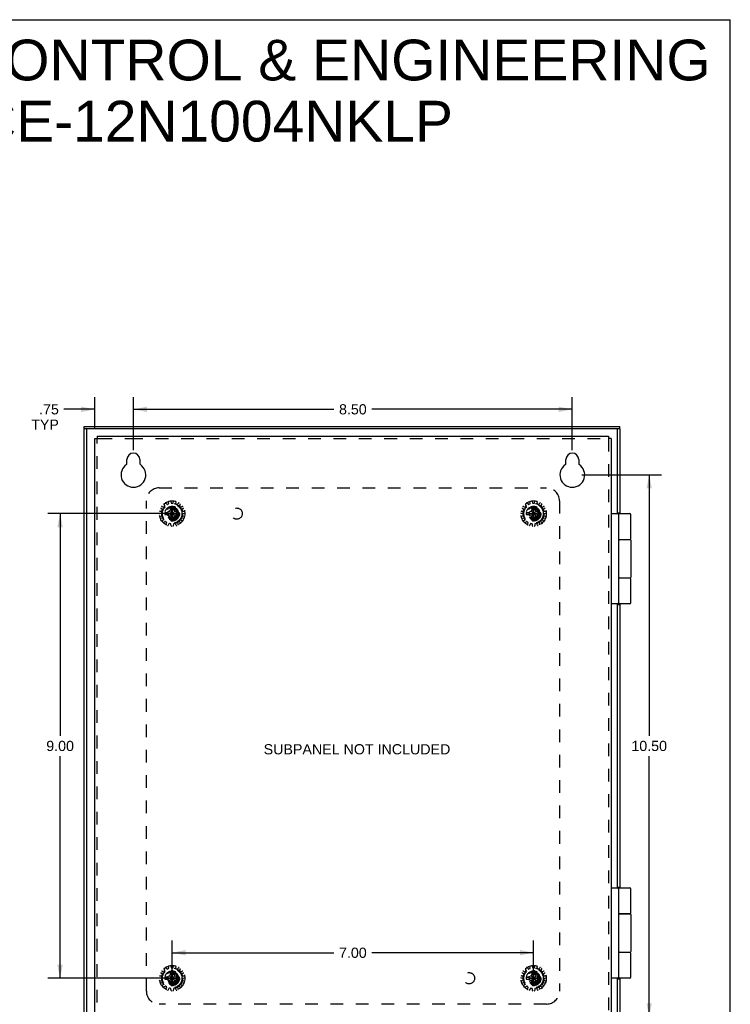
# Model space of a CAD drawing. Header units: inches. Extents: x 0 to 44.7, y 0 to 28.9.
# Tile 16 of 16: x 31 to 44.7, y 9.9 to 28.9. Entities that reach past the tile are written whole.
import ezdxf

# ---------------------------------------------------------------- set-up
doc = ezdxf.new("R2010")
doc.units = ezdxf.units.IN
doc.header["$LTSCALE"] = 2.460526
doc.header["$MEASUREMENT"] = 0
doc.linetypes.add('HIDDEN', pattern=[0.2, 0.1, -0.1])
doc.layers.get('0').update_dxf_attribs({"linetype": 'CONTINUOUS'})
for name, color, linetype in [('DEFAULT_2', 8, 'HIDDEN'), ('DIMENSIONS', 7, 'CONTINUOUS'), ('DOOR_ASSEMBLY', 7, 'CONTINUOUS'), ('SUBPANEL', 7, 'CONTINUOUS')]:
    doc.layers.add(name, color=color, linetype=linetype)
doc.styles.get("Standard").update_dxf_attribs({"font": 'arial.ttf'})
doc.dimstyles.new('DIMSTYLE_1', dxfattribs={"dimtxt": 0.197368, "dimasz": 0.263158, "dimexe": 0.09, "dimexo": 0.07, "dimgap": 0.0375, "dimtad": 0, "dimtih": 1, "dimtoh": 1, "dimzin": 4, "dimdsep": 46, "dimtxsty": 'Standard', "dimblk": '_FILLED', "dimblk1": '_FILLED', "dimblk2": '_FILLED', "dimcen": 0.09, "dimadec": 3, "dimazin": 1, "dimtfac": 1, "dimtdec": 3, "dimtofl": 0, "dimtmove": 0, "dimatfit": 3, "dimldrblk": '_FILLED', "dimfxl": 0, "dimtolj": 1, "dimtzin": 4, "dimarcsym": 0})

# ---------------------------------------------------------------- blocks, each defined once
blk = doc.blocks.new('_FILLED')
at = {"color": 0, "linetype": 'ByBlock'}
blk.add_solid([(0, 0), (-1, 0.2), (-1, -0.2)], dxfattribs=at)
blk = doc.blocks.new('*D3')
at = {"layer": 'DIMENSIONS', "color": 2, "linetype": 'Continuous'}
for p, q in [((33.883, 19.38), (31.52, 19.38)), ((31.757, 19.38), (31.757, 15.078)), ((31.757, 10.38), (31.757, 14.683)), ((33.883, 10.38), (31.52, 10.38))]:
    blk.add_line(p, q, dxfattribs=at)
at = {"layer": 'DIMENSIONS', "color": 2, "linetype": 'Continuous', "xscale": 0.2631578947, "yscale": 0.2631578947, "zscale": 0.2631578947}
for p, rotation in [((31.757, 19.38), 90), ((31.757, 10.38), 270)]:
    blk.add_blockref('_FILLED', p, dxfattribs=dict(at, rotation=rotation))
at = {"layer": 'DIMENSIONS', "color": 2, "linetype": 'Continuous', "insert": (31.757, 14.979), "char_height": 0.1974, "width": 0.53634, "attachment_point": 2, "line_spacing_factor": 0.9}
blk.add_mtext('9.00', dxfattribs=at)
blk = doc.blocks.new('*D4')
at = {"layer": 'DIMENSIONS', "color": 2, "linetype": 'Continuous'}
for p, q in [((33.927, 10.436), (33.927, 11.111)), ((40.927, 10.436), (40.927, 11.111)), ((33.927, 10.875), (37.06, 10.875)), ((40.927, 10.875), (37.794, 10.875))]:
    blk.add_line(p, q, dxfattribs=at)
at = {"layer": 'DIMENSIONS', "color": 2, "linetype": 'Continuous', "xscale": 0.2631578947, "yscale": 0.2631578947, "zscale": 0.2631578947, "rotation": 180}
blk.add_blockref('_FILLED', (33.927, 10.875), dxfattribs=at)
at = {"layer": 'DIMENSIONS', "color": 2, "linetype": 'Continuous', "xscale": 0.2631578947, "yscale": 0.2631578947, "zscale": 0.2631578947}
blk.add_blockref('_FILLED', (40.927, 10.875), dxfattribs=at)
at = {"layer": 'DIMENSIONS', "color": 2, "linetype": 'Continuous', "insert": (37.427, 10.973), "char_height": 0.1974, "width": 0.53634, "attachment_point": 2, "line_spacing_factor": 0.9}
blk.add_mtext('7.00', dxfattribs=at)
blk = doc.blocks.new('*D8')
at = {"layer": 'DIMENSIONS', "color": 2, "linetype": 'Continuous'}
for p, q in [((33.177, 20.611), (33.177, 21.637)), ((41.677, 20.611), (41.677, 21.637)), ((33.177, 21.4), (37.06, 21.4)), ((41.677, 21.4), (37.794, 21.4))]:
    blk.add_line(p, q, dxfattribs=at)
at = {"layer": 'DIMENSIONS', "color": 2, "linetype": 'Continuous', "xscale": 0.2631578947, "yscale": 0.2631578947, "zscale": 0.2631578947, "rotation": 180}
blk.add_blockref('_FILLED', (33.177, 21.4), dxfattribs=at)
at = {"layer": 'DIMENSIONS', "color": 2, "linetype": 'Continuous', "xscale": 0.2631578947, "yscale": 0.2631578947, "zscale": 0.2631578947}
blk.add_blockref('_FILLED', (41.677, 21.4), dxfattribs=at)
at = {"layer": 'DIMENSIONS', "color": 2, "linetype": 'Continuous', "insert": (37.427, 21.499), "char_height": 0.1974, "width": 0.53634, "attachment_point": 2, "line_spacing_factor": 0.9}
blk.add_mtext('8.50', dxfattribs=at)
blk = doc.blocks.new('*D9')
at = {"layer": 'DIMENSIONS', "color": 2, "linetype": 'Continuous'}
for p, q in [((41.861, 20.13), (43.402, 20.13)), ((43.166, 20.13), (43.166, 15.078)), ((43.166, 9.63), (43.166, 14.683)), ((41.861, 9.63), (43.402, 9.63))]:
    blk.add_line(p, q, dxfattribs=at)
at = {"layer": 'DIMENSIONS', "color": 2, "linetype": 'Continuous', "xscale": 0.2631578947, "yscale": 0.2631578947, "zscale": 0.2631578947}
for p, rotation in [((43.166, 20.13), 90), ((43.166, 9.63), 270)]:
    blk.add_blockref('_FILLED', p, dxfattribs=dict(at, rotation=rotation))
at = {"layer": 'DIMENSIONS', "color": 2, "linetype": 'Continuous', "insert": (43.166, 14.979), "char_height": 0.1974, "width": 0.68969, "attachment_point": 2, "line_spacing_factor": 0.9}
blk.add_mtext('10.50', dxfattribs=at)
blk = doc.blocks.new('*D12')
at = {"layer": 'DIMENSIONS', "color": 2, "linetype": 'Continuous'}
for p, q in [((43.166, 9.63), (43.166, 10.157)), ((41.861, 9.63), (43.402, 9.63)), ((42.563, 8.88), (43.402, 8.88)), ((43.166, 8.88), (43.166, 8.194)), ((43.166, 8.194), (42.935, 8.194))]:
    blk.add_line(p, q, dxfattribs=at)
at = {"layer": 'DIMENSIONS', "color": 2, "linetype": 'Continuous', "xscale": 0.2631578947, "yscale": 0.2631578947, "zscale": 0.2631578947}
for p, rotation in [((43.166, 9.63), 270), ((43.166, 8.88), 90)]:
    blk.add_blockref('_FILLED', p, dxfattribs=dict(at, rotation=rotation))
at = {"layer": 'DIMENSIONS', "color": 2, "linetype": 'Continuous', "insert": (42.837, 8.293), "char_height": 0.1974, "width": 0.53488, "attachment_point": 3, "line_spacing_factor": 0.9}
blk.add_mtext('.75\\PTYP', dxfattribs=at)
blk = doc.blocks.new('*D13')
at = {"layer": 'DIMENSIONS', "color": 2, "linetype": 'Continuous'}
for p, q in [((32.427, 21.016), (32.427, 21.637)), ((33.177, 20.611), (33.177, 21.637)), ((32.427, 21.4), (31.831, 21.4)), ((33.177, 21.4), (33.703, 21.4))]:
    blk.add_line(p, q, dxfattribs=at)
at = {"layer": 'DIMENSIONS', "color": 2, "linetype": 'Continuous', "xscale": 0.2631578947, "yscale": 0.2631578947, "zscale": 0.2631578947}
blk.add_blockref('_FILLED', (32.427, 21.4), dxfattribs=at)
at = {"layer": 'DIMENSIONS', "color": 2, "linetype": 'Continuous', "xscale": 0.2631578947, "yscale": 0.2631578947, "zscale": 0.2631578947, "rotation": 180}
blk.add_blockref('_FILLED', (33.177, 21.4), dxfattribs=at)
at = {"layer": 'DIMENSIONS', "color": 2, "linetype": 'Continuous', "insert": (31.733, 21.499), "char_height": 0.1974, "width": 0.53488, "attachment_point": 3, "line_spacing_factor": 0.9}
blk.add_mtext('.75\\PTYP', dxfattribs=at)

msp = doc.modelspace()

# ---------------------------------------------------------------- linework, layer by layer
at = {"color": 7, "linetype": 'Continuous'}
for p, q in [((0, 28.947), (44.737, 28.947)), ((44.737, 0), (44.737, 28.947)), ((32.427, 20.832), (32.475, 20.832)), ((32.475, 20.88), (32.475, 20.832)), ((42.379, 20.88), (42.379, 20.832)), ((42.427, 20.832), (42.379, 20.832))]:
    msp.add_line(p, q, dxfattribs=at)
at = {"color": 3, "linetype": 'Continuous'}
for p, q in [((32.427, 8.928), (32.427, 20.832)), ((32.475, 20.88), (42.379, 20.88)), ((42.427, 20.832), (42.427, 8.928)), ((33.052, 20.346), (33.052, 20.427)), ((33.302, 20.427), (33.302, 20.346)), ((41.552, 20.346), (41.552, 20.427)), ((41.802, 20.427), (41.802, 20.346))]:
    msp.add_line(p, q, dxfattribs=at)
for centre, radius, start, end in [((33.177, 20.427), 0.125, 0, 180), ((41.677, 20.427), 0.125, 0, 180), ((33.177, 20.13), 0.24, 123.8964, 56.1036), ((33.032, 20.346), 0.02, 303.8964, 360), ((33.322, 20.346), 0.02, 180, 236.1036), ((41.677, 20.13), 0.24, 123.8964, 56.1036), ((41.532, 20.346), 0.02, 303.8964, 360), ((41.822, 20.346), 0.02, 180, 236.1036)]:
    msp.add_arc(centre, radius, start, end, dxfattribs=at)
at = {"layer": 'DEFAULT_2', "color": 8, "linetype": 'HIDDEN'}
for p, q in [((32.475, 8.928), (32.475, 20.832)), ((32.475, 20.832), (32.521, 20.832)), ((32.521, 20.832), (33.115, 20.832)), ((33.115, 20.832), (42.379, 20.832)), ((42.379, 20.832), (42.379, 8.928)), ((33.735, 19.463), (33.711, 19.479)), ((33.733, 19.518), (33.759, 19.505)), ((33.785, 19.534), (33.77, 19.559)), ((33.771, 19.507), (33.784, 19.522)), ((33.806, 19.584), (33.824, 19.563)), ((33.836, 19.56), (33.854, 19.568)), ((33.86, 19.578), (33.856, 19.607)), ((33.909, 19.485), (33.877, 19.43)), ((33.899, 19.616), (33.907, 19.588)), ((33.909, 19.521), (33.909, 19.52)), ((33.909, 19.24), (33.945, 19.521)), ((33.945, 19.24), (33.909, 19.521)), ((33.909, 19.52), (33.909, 19.485)), ((33.909, 19.276), (33.945, 19.485)), ((33.945, 19.276), (33.909, 19.485)), ((33.917, 19.581), (33.937, 19.581)), ((33.945, 19.52), (33.945, 19.521)), ((33.945, 19.485), (33.945, 19.52)), ((33.976, 19.43), (33.945, 19.485)), ((33.946, 19.588), (33.954, 19.616)), ((33.997, 19.607), (33.993, 19.578)), ((33.999, 19.568), (34.018, 19.56)), ((34.029, 19.563), (34.048, 19.584)), ((34.083, 19.559), (34.068, 19.534)), ((34.069, 19.522), (34.083, 19.507)), ((34.095, 19.505), (34.12, 19.518)), ((34.142, 19.479), (34.119, 19.463)), ((40.735, 19.463), (40.711, 19.479)), ((40.733, 19.518), (40.759, 19.505)), ((40.785, 19.534), (40.77, 19.559)), ((40.771, 19.507), (40.784, 19.522)), ((40.806, 19.584), (40.824, 19.563)), ((40.836, 19.56), (40.854, 19.568)), ((40.86, 19.578), (40.856, 19.607)), ((40.909, 19.485), (40.877, 19.43)), ((40.899, 19.616), (40.907, 19.588)), ((40.909, 19.521), (40.909, 19.52)), ((40.909, 19.24), (40.945, 19.521)), ((40.945, 19.24), (40.909, 19.521)), ((40.909, 19.52), (40.909, 19.485)), ((40.909, 19.276), (40.945, 19.485)), ((40.945, 19.276), (40.909, 19.485)), ((40.917, 19.581), (40.937, 19.581)), ((40.945, 19.52), (40.945, 19.521)), ((40.945, 19.485), (40.945, 19.52)), ((40.976, 19.43), (40.945, 19.485)), ((40.946, 19.588), (40.954, 19.616)), ((40.997, 19.607), (40.993, 19.578)), ((40.999, 19.568), (41.018, 19.56)), ((41.029, 19.563), (41.048, 19.584)), ((41.083, 19.559), (41.068, 19.534)), ((41.069, 19.522), (41.083, 19.507)), ((41.095, 19.505), (41.12, 19.518)), ((41.142, 19.479), (41.119, 19.463)), ((33.718, 19.378), (33.689, 19.383)), ((33.694, 19.427), (33.723, 19.426)), ((33.695, 19.328), (33.722, 19.339)), ((33.737, 19.293), (33.709, 19.286)), ((33.728, 19.349), (33.726, 19.369)), ((33.732, 19.433), (33.739, 19.452)), ((33.758, 19.271), (33.748, 19.288)), ((33.786, 19.398), (34.067, 19.362)), ((33.786, 19.362), (34.067, 19.398)), ((33.787, 19.398), (33.786, 19.398)), ((33.786, 19.362), (33.787, 19.362)), ((33.822, 19.398), (33.787, 19.398)), ((33.787, 19.362), (33.822, 19.362)), ((33.877, 19.43), (33.822, 19.398)), ((33.822, 19.398), (34.031, 19.362)), ((33.822, 19.362), (34.031, 19.398)), ((33.822, 19.362), (33.877, 19.331)), ((33.877, 19.331), (33.976, 19.43)), ((33.877, 19.43), (33.976, 19.331)), ((33.877, 19.331), (33.909, 19.276)), ((33.909, 19.276), (33.909, 19.241)), ((33.945, 19.276), (33.976, 19.331)), ((33.945, 19.241), (33.945, 19.276)), ((34.031, 19.398), (33.976, 19.43)), ((33.976, 19.331), (34.031, 19.362)), ((34.066, 19.398), (34.031, 19.398)), ((34.031, 19.362), (34.066, 19.362)), ((34.067, 19.398), (34.066, 19.398)), ((34.066, 19.362), (34.067, 19.362)), ((34.106, 19.288), (34.096, 19.271)), ((34.115, 19.452), (34.121, 19.433)), ((34.145, 19.286), (34.117, 19.293)), ((34.128, 19.369), (34.126, 19.349)), ((34.131, 19.426), (34.159, 19.427)), ((34.132, 19.339), (34.158, 19.328)), ((34.164, 19.383), (34.136, 19.378)), ((40.718, 19.378), (40.689, 19.383)), ((40.694, 19.427), (40.723, 19.426)), ((40.695, 19.328), (40.722, 19.339)), ((40.737, 19.293), (40.709, 19.286)), ((40.728, 19.349), (40.726, 19.369)), ((40.732, 19.433), (40.739, 19.452)), ((40.758, 19.271), (40.748, 19.288)), ((40.786, 19.362), (41.067, 19.398)), ((40.787, 19.398), (40.786, 19.398)), ((40.786, 19.398), (41.067, 19.362)), ((40.786, 19.362), (40.787, 19.362)), ((40.822, 19.398), (40.787, 19.398)), ((40.787, 19.362), (40.822, 19.362)), ((40.877, 19.43), (40.822, 19.398)), ((40.822, 19.362), (41.031, 19.398)), ((40.822, 19.398), (41.031, 19.362)), ((40.822, 19.362), (40.877, 19.331)), ((40.877, 19.331), (40.976, 19.43)), ((40.877, 19.43), (40.976, 19.331)), ((40.877, 19.331), (40.909, 19.276)), ((40.909, 19.276), (40.909, 19.241)), ((40.945, 19.276), (40.976, 19.331)), ((40.945, 19.241), (40.945, 19.276)), ((41.031, 19.398), (40.976, 19.43)), ((40.976, 19.331), (41.031, 19.362)), ((41.066, 19.398), (41.031, 19.398)), ((41.031, 19.362), (41.066, 19.362)), ((41.067, 19.398), (41.066, 19.398)), ((41.066, 19.362), (41.067, 19.362)), ((41.106, 19.288), (41.096, 19.271)), ((41.115, 19.452), (41.121, 19.433)), ((41.145, 19.286), (41.117, 19.293)), ((41.128, 19.369), (41.126, 19.349)), ((41.131, 19.426), (41.159, 19.427)), ((41.132, 19.339), (41.158, 19.328)), ((41.164, 19.383), (41.136, 19.378)), ((33.736, 19.238), (33.756, 19.259)), ((33.788, 19.223), (33.766, 19.206)), ((33.817, 19.212), (33.8, 19.224)), ((33.81, 19.173), (33.82, 19.2)), ((33.864, 19.181), (33.851, 19.155)), ((33.895, 19.182), (33.875, 19.186)), ((33.905, 19.144), (33.903, 19.173)), ((33.909, 19.241), (33.909, 19.24)), ((33.945, 19.24), (33.945, 19.241)), ((33.951, 19.173), (33.949, 19.144)), ((33.978, 19.186), (33.959, 19.182)), ((34.003, 19.155), (33.989, 19.181)), ((34.033, 19.2), (34.043, 19.173)), ((34.053, 19.224), (34.037, 19.212)), ((34.088, 19.206), (34.065, 19.223)), ((34.097, 19.259), (34.117, 19.238)), ((40.736, 19.238), (40.756, 19.259)), ((40.788, 19.223), (40.766, 19.206)), ((40.817, 19.212), (40.8, 19.224)), ((40.81, 19.173), (40.82, 19.2)), ((40.864, 19.181), (40.851, 19.155)), ((40.895, 19.182), (40.875, 19.186)), ((40.905, 19.144), (40.903, 19.173)), ((40.909, 19.241), (40.909, 19.24)), ((40.945, 19.24), (40.945, 19.241)), ((40.951, 19.173), (40.949, 19.144)), ((40.978, 19.186), (40.959, 19.182)), ((41.003, 19.155), (40.989, 19.181)), ((41.033, 19.2), (41.043, 19.173)), ((41.053, 19.224), (41.037, 19.212)), ((41.088, 19.206), (41.065, 19.223)), ((41.097, 19.259), (41.117, 19.238)), ((33.733, 10.518), (33.759, 10.505)), ((33.785, 10.534), (33.77, 10.559)), ((33.771, 10.507), (33.784, 10.522)), ((33.806, 10.584), (33.824, 10.563)), ((33.836, 10.56), (33.854, 10.568)), ((33.86, 10.578), (33.856, 10.607)), ((33.899, 10.616), (33.907, 10.588)), ((33.945, 10.24), (33.909, 10.521)), ((33.909, 10.521), (33.909, 10.52)), ((33.909, 10.24), (33.945, 10.521)), ((33.909, 10.52), (33.909, 10.485)), ((33.917, 10.581), (33.937, 10.581)), ((33.945, 10.52), (33.945, 10.521)), ((33.945, 10.485), (33.945, 10.52)), ((33.946, 10.588), (33.954, 10.616)), ((33.997, 10.607), (33.993, 10.578)), ((33.999, 10.568), (34.018, 10.56)), ((34.029, 10.563), (34.048, 10.584)), ((34.083, 10.559), (34.068, 10.534)), ((34.069, 10.522), (34.083, 10.507)), ((34.095, 10.505), (34.12, 10.518)), ((40.733, 10.518), (40.759, 10.505)), ((40.785, 10.534), (40.77, 10.559)), ((40.771, 10.507), (40.784, 10.522)), ((40.806, 10.584), (40.824, 10.563)), ((40.836, 10.56), (40.854, 10.568)), ((40.86, 10.578), (40.856, 10.607)), ((40.899, 10.616), (40.907, 10.588)), ((40.945, 10.24), (40.909, 10.521)), ((40.909, 10.521), (40.909, 10.52)), ((40.909, 10.24), (40.945, 10.521)), ((40.909, 10.52), (40.909, 10.485)), ((40.917, 10.581), (40.937, 10.581)), ((40.945, 10.52), (40.945, 10.521)), ((40.945, 10.485), (40.945, 10.52)), ((40.946, 10.588), (40.954, 10.616)), ((40.997, 10.607), (40.993, 10.578)), ((40.999, 10.568), (41.018, 10.56)), ((41.029, 10.563), (41.048, 10.584)), ((41.083, 10.559), (41.068, 10.534)), ((41.069, 10.522), (41.083, 10.507)), ((41.095, 10.505), (41.12, 10.518)), ((33.718, 10.378), (33.689, 10.383)), ((33.694, 10.427), (33.723, 10.426)), ((33.695, 10.328), (33.722, 10.339)), ((33.735, 10.463), (33.711, 10.479)), ((33.728, 10.349), (33.726, 10.369)), ((33.732, 10.433), (33.739, 10.452)), ((33.786, 10.398), (34.067, 10.362)), ((33.787, 10.398), (33.786, 10.398)), ((33.786, 10.362), (34.067, 10.398)), ((33.786, 10.362), (33.787, 10.362)), ((33.822, 10.398), (33.787, 10.398)), ((33.787, 10.362), (33.822, 10.362)), ((33.877, 10.43), (33.822, 10.398)), ((33.822, 10.398), (34.031, 10.362)), ((33.822, 10.362), (34.031, 10.398)), ((33.822, 10.362), (33.877, 10.331)), ((33.909, 10.485), (33.877, 10.43)), ((33.877, 10.43), (33.976, 10.331)), ((33.877, 10.331), (33.976, 10.43)), ((33.877, 10.331), (33.909, 10.276)), ((33.945, 10.276), (33.909, 10.485)), ((33.909, 10.276), (33.945, 10.485)), ((33.976, 10.43), (33.945, 10.485)), ((33.945, 10.276), (33.976, 10.331)), ((34.031, 10.398), (33.976, 10.43)), ((33.976, 10.331), (34.031, 10.362)), ((34.066, 10.398), (34.031, 10.398)), ((34.031, 10.362), (34.066, 10.362)), ((34.067, 10.398), (34.066, 10.398)), ((34.066, 10.362), (34.067, 10.362)), ((34.115, 10.452), (34.121, 10.433)), ((34.142, 10.479), (34.119, 10.463)), ((34.128, 10.369), (34.126, 10.349)), ((34.131, 10.426), (34.159, 10.427)), ((34.132, 10.339), (34.158, 10.328)), ((34.164, 10.383), (34.136, 10.378)), ((40.718, 10.378), (40.689, 10.383)), ((40.694, 10.427), (40.723, 10.426)), ((40.695, 10.328), (40.722, 10.339)), ((40.735, 10.463), (40.711, 10.479)), ((40.728, 10.349), (40.726, 10.369)), ((40.732, 10.433), (40.739, 10.452)), ((40.786, 10.362), (41.067, 10.398)), ((40.787, 10.398), (40.786, 10.398)), ((40.786, 10.398), (41.067, 10.362)), ((40.786, 10.362), (40.787, 10.362)), ((40.822, 10.398), (40.787, 10.398)), ((40.787, 10.362), (40.822, 10.362)), ((40.877, 10.43), (40.822, 10.398)), ((40.822, 10.362), (41.031, 10.398)), ((40.822, 10.398), (41.031, 10.362)), ((40.822, 10.362), (40.877, 10.331)), ((40.909, 10.485), (40.877, 10.43)), ((40.877, 10.43), (40.976, 10.331)), ((40.877, 10.331), (40.976, 10.43)), ((40.877, 10.331), (40.909, 10.276)), ((40.945, 10.276), (40.909, 10.485)), ((40.909, 10.276), (40.945, 10.485)), ((40.976, 10.43), (40.945, 10.485)), ((40.945, 10.276), (40.976, 10.331)), ((41.031, 10.398), (40.976, 10.43)), ((40.976, 10.331), (41.031, 10.362)), ((41.066, 10.398), (41.031, 10.398)), ((41.031, 10.362), (41.066, 10.362)), ((41.067, 10.398), (41.066, 10.398)), ((41.066, 10.362), (41.067, 10.362)), ((41.115, 10.452), (41.121, 10.433)), ((41.142, 10.479), (41.119, 10.463)), ((41.128, 10.369), (41.126, 10.349)), ((41.131, 10.426), (41.159, 10.427)), ((41.132, 10.339), (41.158, 10.328)), ((41.164, 10.383), (41.136, 10.378)), ((33.737, 10.293), (33.709, 10.286)), ((33.736, 10.238), (33.756, 10.259)), ((33.758, 10.271), (33.748, 10.288)), ((33.788, 10.223), (33.766, 10.206)), ((33.817, 10.212), (33.8, 10.224)), ((33.81, 10.173), (33.82, 10.2)), ((33.864, 10.181), (33.851, 10.155)), ((33.895, 10.182), (33.875, 10.186)), ((33.905, 10.144), (33.903, 10.173)), ((33.909, 10.276), (33.909, 10.241)), ((33.909, 10.241), (33.909, 10.24)), ((33.945, 10.241), (33.945, 10.276)), ((33.945, 10.24), (33.945, 10.241)), ((33.951, 10.173), (33.949, 10.144)), ((33.978, 10.186), (33.959, 10.182)), ((34.003, 10.155), (33.989, 10.181)), ((34.033, 10.2), (34.043, 10.173)), ((34.053, 10.224), (34.037, 10.212)), ((34.088, 10.206), (34.065, 10.223)), ((34.106, 10.288), (34.096, 10.271)), ((34.097, 10.259), (34.117, 10.238)), ((34.145, 10.286), (34.117, 10.293)), ((40.737, 10.293), (40.709, 10.286)), ((40.736, 10.238), (40.756, 10.259)), ((40.758, 10.271), (40.748, 10.288)), ((40.788, 10.223), (40.766, 10.206)), ((40.817, 10.212), (40.8, 10.224)), ((40.81, 10.173), (40.82, 10.2)), ((40.864, 10.181), (40.851, 10.155)), ((40.895, 10.182), (40.875, 10.186)), ((40.905, 10.144), (40.903, 10.173)), ((40.909, 10.276), (40.909, 10.241)), ((40.909, 10.241), (40.909, 10.24)), ((40.945, 10.241), (40.945, 10.276)), ((40.945, 10.24), (40.945, 10.241)), ((40.951, 10.173), (40.949, 10.144)), ((40.978, 10.186), (40.959, 10.182)), ((41.003, 10.155), (40.989, 10.181)), ((41.033, 10.2), (41.043, 10.173)), ((41.053, 10.224), (41.037, 10.212)), ((41.088, 10.206), (41.065, 10.223)), ((41.106, 10.288), (41.096, 10.271)), ((41.097, 10.259), (41.117, 10.238)), ((41.145, 10.286), (41.117, 10.293))]:
    msp.add_line(p, q, dxfattribs=at)
for points in [[(33.945, 19.521), (33.939, 19.521), (33.933, 19.521), (33.927, 19.521), (33.921, 19.521), (33.915, 19.521), (33.909, 19.521)], [(40.945, 19.521), (40.939, 19.521), (40.933, 19.521), (40.927, 19.521), (40.921, 19.521), (40.915, 19.521), (40.909, 19.521)], [(33.786, 19.398), (33.786, 19.395), (33.786, 19.392), (33.786, 19.389), (33.786, 19.386), (33.786, 19.383), (33.786, 19.38)], [(33.786, 19.38), (33.786, 19.377), (33.786, 19.374), (33.786, 19.371), (33.786, 19.368), (33.786, 19.365), (33.786, 19.362)], [(34.067, 19.38), (34.067, 19.383), (34.067, 19.386), (34.067, 19.389), (34.067, 19.392), (34.067, 19.395), (34.067, 19.398)], [(34.067, 19.362), (34.067, 19.365), (34.067, 19.368), (34.067, 19.371), (34.067, 19.374), (34.067, 19.377), (34.067, 19.38)], [(40.786, 19.398), (40.786, 19.395), (40.786, 19.392), (40.786, 19.389), (40.786, 19.386), (40.786, 19.383), (40.786, 19.38)], [(40.786, 19.38), (40.786, 19.377), (40.786, 19.374), (40.786, 19.371), (40.786, 19.368), (40.786, 19.365), (40.786, 19.362)], [(41.067, 19.38), (41.067, 19.383), (41.067, 19.386), (41.067, 19.389), (41.067, 19.392), (41.067, 19.395), (41.067, 19.398)], [(41.067, 19.362), (41.067, 19.365), (41.067, 19.368), (41.067, 19.371), (41.067, 19.374), (41.067, 19.377), (41.067, 19.38)], [(33.909, 19.24), (33.915, 19.24), (33.921, 19.24), (33.927, 19.24), (33.933, 19.24), (33.939, 19.24), (33.945, 19.24)], [(40.909, 19.24), (40.915, 19.24), (40.921, 19.24), (40.927, 19.24), (40.933, 19.24), (40.939, 19.24), (40.945, 19.24)], [(33.945, 10.521), (33.939, 10.521), (33.933, 10.521), (33.927, 10.521), (33.921, 10.521), (33.915, 10.521), (33.909, 10.521)], [(40.945, 10.521), (40.939, 10.521), (40.933, 10.521), (40.927, 10.521), (40.921, 10.521), (40.915, 10.521), (40.909, 10.521)], [(33.786, 10.398), (33.786, 10.395), (33.786, 10.392), (33.786, 10.389), (33.786, 10.386), (33.786, 10.383), (33.786, 10.38)], [(33.786, 10.38), (33.786, 10.377), (33.786, 10.374), (33.786, 10.371), (33.786, 10.368), (33.786, 10.365), (33.786, 10.362)], [(34.067, 10.38), (34.067, 10.383), (34.067, 10.386), (34.067, 10.389), (34.067, 10.392), (34.067, 10.395), (34.067, 10.398)], [(34.067, 10.362), (34.067, 10.365), (34.067, 10.368), (34.067, 10.371), (34.067, 10.374), (34.067, 10.377), (34.067, 10.38)], [(40.786, 10.398), (40.786, 10.395), (40.786, 10.392), (40.786, 10.389), (40.786, 10.386), (40.786, 10.383), (40.786, 10.38)], [(40.786, 10.38), (40.786, 10.377), (40.786, 10.374), (40.786, 10.371), (40.786, 10.368), (40.786, 10.365), (40.786, 10.362)], [(41.067, 10.38), (41.067, 10.383), (41.067, 10.386), (41.067, 10.389), (41.067, 10.392), (41.067, 10.395), (41.067, 10.398)], [(41.067, 10.362), (41.067, 10.365), (41.067, 10.368), (41.067, 10.371), (41.067, 10.374), (41.067, 10.377), (41.067, 10.38)], [(33.909, 10.24), (33.915, 10.24), (33.921, 10.24), (33.927, 10.24), (33.933, 10.24), (33.939, 10.24), (33.945, 10.24)], [(40.909, 10.24), (40.915, 10.24), (40.921, 10.24), (40.927, 10.24), (40.933, 10.24), (40.939, 10.24), (40.945, 10.24)]]:
    msp.add_lwpolyline(points, dxfattribs=at)
for centre, radius in [((33.927, 19.38), 0.246), ((33.927, 19.38), 0.201), ((33.927, 19.38), 0.188), ((33.927, 19.38), 0.143), ((33.927, 19.38), 0.128), ((33.927, 19.38), 0.125), ((33.927, 19.38), 0.124), ((33.927, 19.38), 0.114), ((33.927, 19.38), 0.102), ((33.927, 19.38), 0.1), ((40.927, 19.38), 0.246), ((40.927, 19.38), 0.201), ((40.927, 19.38), 0.188), ((40.927, 19.38), 0.143), ((40.927, 19.38), 0.128), ((40.927, 19.38), 0.125), ((40.927, 19.38), 0.124), ((40.927, 19.38), 0.114), ((40.927, 19.38), 0.102), ((40.927, 19.38), 0.1), ((33.927, 10.38), 0.246), ((33.927, 10.38), 0.201), ((33.927, 10.38), 0.188), ((33.927, 10.38), 0.143), ((33.927, 10.38), 0.128), ((33.927, 10.38), 0.125), ((33.927, 10.38), 0.124), ((33.927, 10.38), 0.114), ((40.927, 10.38), 0.246), ((40.927, 10.38), 0.201), ((40.927, 10.38), 0.188), ((40.927, 10.38), 0.143), ((40.927, 10.38), 0.128), ((40.927, 10.38), 0.125), ((40.927, 10.38), 0.124), ((40.927, 10.38), 0.114), ((33.927, 10.38), 0.102), ((33.927, 10.38), 0.1), ((40.927, 10.38), 0.102), ((40.927, 10.38), 0.1)]:
    msp.add_circle(centre, radius, dxfattribs=at)
for centre, start, end in [((33.717, 19.488), 152.9326, 235.8493), ((33.729, 19.509), 64.1507, 147.0674), ((33.729, 19.455), 342, 55.8493), ((33.763, 19.514), 244.1507, 318), ((33.778, 19.564), 128.9326, 211.8493), ((33.777, 19.529), 318, 31.8493), ((33.798, 19.578), 40.1507, 123.0674), ((33.832, 19.569), 220.1507, 294), ((33.85, 19.577), 294, 7.8493), ((33.866, 19.608), 104.9326, 187.8493), ((33.889, 19.613), 16.1507, 99.0674), ((33.917, 19.591), 196.1507, 270), ((33.937, 19.591), 270, 343.8493), ((33.964, 19.613), 80.9326, 163.8493), ((33.987, 19.608), 352.1507, 75.0674), ((34.003, 19.577), 172.1507, 246), ((34.022, 19.569), 246, 319.8493), ((34.055, 19.578), 56.9326, 139.8493), ((34.077, 19.529), 148.1507, 222), ((34.075, 19.564), 328.1507, 51.0674), ((34.09, 19.514), 222, 295.8493), ((34.124, 19.455), 124.1507, 198), ((34.125, 19.509), 32.9326, 115.8493), ((34.137, 19.488), 304.1507, 27.0674), ((40.717, 19.488), 152.9326, 235.8493), ((40.729, 19.509), 64.1507, 147.0674), ((40.729, 19.455), 342, 55.8493), ((40.763, 19.514), 244.1507, 318), ((40.778, 19.564), 128.9326, 211.8493), ((40.777, 19.529), 318, 31.8493), ((40.798, 19.578), 40.1507, 123.0674), ((40.832, 19.569), 220.1507, 294), ((40.85, 19.577), 294, 7.8493), ((40.866, 19.608), 104.9326, 187.8493), ((40.889, 19.613), 16.1507, 99.0674), ((40.917, 19.591), 196.1507, 270), ((40.937, 19.591), 270, 343.8493), ((40.964, 19.613), 80.9326, 163.8493), ((40.987, 19.608), 352.1507, 75.0674), ((41.003, 19.577), 172.1507, 246), ((41.022, 19.569), 246, 319.8493), ((41.055, 19.578), 56.9326, 139.8493), ((41.077, 19.529), 148.1507, 222), ((41.075, 19.564), 328.1507, 51.0674), ((41.09, 19.514), 222, 295.8493), ((41.124, 19.455), 124.1507, 198), ((41.125, 19.509), 32.9326, 115.8493), ((41.137, 19.488), 304.1507, 27.0674), ((33.691, 19.393), 176.9326, 259.8493), ((33.694, 19.417), 88.1507, 171.0674), ((33.699, 19.319), 112.1507, 195.0674), ((33.706, 19.296), 200.9326, 283.8493), ((33.716, 19.368), 6, 79.8493), ((33.718, 19.348), 292.1507, 6), ((33.723, 19.436), 268.1507, 342), ((33.739, 19.283), 30, 103.8493), ((33.749, 19.266), 316.1507, 30), ((34.104, 19.266), 150, 223.8493), ((34.114, 19.283), 76.1507, 150), ((34.13, 19.436), 198, 271.8493), ((34.135, 19.348), 174, 247.8493), ((34.138, 19.368), 100.1507, 174), ((34.147, 19.296), 256.1507, 339.0674), ((34.155, 19.319), 344.9326, 67.8493), ((34.16, 19.417), 8.9326, 91.8493), ((34.162, 19.393), 280.1507, 3.0674), ((40.691, 19.393), 176.9326, 259.8493), ((40.694, 19.417), 88.1507, 171.0674), ((40.699, 19.319), 112.1507, 195.0674), ((40.706, 19.296), 200.9326, 283.8493), ((40.716, 19.368), 6, 79.8493), ((40.718, 19.348), 292.1507, 6), ((40.723, 19.436), 268.1507, 342), ((40.739, 19.283), 30, 103.8493), ((40.749, 19.266), 316.1507, 30), ((41.104, 19.266), 150, 223.8493), ((41.114, 19.283), 76.1507, 150), ((41.13, 19.436), 198, 271.8493), ((41.135, 19.348), 174, 247.8493), ((41.138, 19.368), 100.1507, 174), ((41.147, 19.296), 256.1507, 339.0674), ((41.155, 19.319), 344.9326, 67.8493), ((41.16, 19.417), 8.9326, 91.8493), ((41.162, 19.393), 280.1507, 3.0674), ((33.743, 19.232), 136.1507, 219.0674), ((33.76, 19.214), 224.9326, 307.8493), ((33.795, 19.215), 54, 127.8493), ((33.82, 19.17), 160.1507, 243.0674), ((33.811, 19.204), 340.1507, 54), ((33.842, 19.16), 248.9326, 331.8493), ((33.873, 19.176), 78, 151.8493), ((33.893, 19.172), 4.1507, 78), ((33.915, 19.145), 184.1507, 267.0674), ((33.939, 19.145), 272.9326, 355.8493), ((33.961, 19.172), 102, 175.8493), ((33.98, 19.176), 28.1507, 102), ((34.011, 19.16), 208.1507, 291.0674), ((34.043, 19.204), 126, 199.8493), ((34.034, 19.17), 296.9326, 19.8493), ((34.059, 19.215), 52.1507, 126), ((34.094, 19.214), 232.1507, 315.0674), ((34.11, 19.232), 320.9326, 43.8493), ((40.743, 19.232), 136.1507, 219.0674), ((40.76, 19.214), 224.9326, 307.8493), ((40.795, 19.215), 54, 127.8493), ((40.82, 19.17), 160.1507, 243.0674), ((40.811, 19.204), 340.1507, 54), ((40.842, 19.16), 248.9326, 331.8493), ((40.873, 19.176), 78, 151.8493), ((40.893, 19.172), 4.1507, 78), ((40.915, 19.145), 184.1507, 267.0674), ((40.939, 19.145), 272.9326, 355.8493), ((40.961, 19.172), 102, 175.8493), ((40.98, 19.176), 28.1507, 102), ((41.011, 19.16), 208.1507, 291.0674), ((41.043, 19.204), 126, 199.8493), ((41.034, 19.17), 296.9326, 19.8493), ((41.059, 19.215), 52.1507, 126), ((41.094, 19.214), 232.1507, 315.0674), ((41.11, 19.232), 320.9326, 43.8493), ((33.717, 10.488), 152.9326, 235.8493), ((33.729, 10.509), 64.1507, 147.0674), ((33.763, 10.514), 244.1507, 318), ((33.778, 10.564), 128.9326, 211.8493), ((33.777, 10.529), 318, 31.8493), ((33.798, 10.578), 40.1507, 123.0674), ((33.832, 10.569), 220.1507, 294), ((33.85, 10.577), 294, 7.8493), ((33.866, 10.608), 104.9326, 187.8493), ((33.889, 10.613), 16.1507, 99.0674), ((33.917, 10.591), 196.1507, 270), ((33.937, 10.591), 270, 343.8493), ((33.964, 10.613), 80.9326, 163.8493), ((33.987, 10.608), 352.1507, 75.0674), ((34.003, 10.577), 172.1507, 246), ((34.022, 10.569), 246, 319.8493), ((34.055, 10.578), 56.9326, 139.8493), ((34.077, 10.529), 148.1507, 222), ((34.075, 10.564), 328.1507, 51.0674), ((34.09, 10.514), 222, 295.8493), ((34.125, 10.509), 32.9326, 115.8493), ((34.137, 10.488), 304.1507, 27.0674), ((40.717, 10.488), 152.9326, 235.8493), ((40.729, 10.509), 64.1507, 147.0674), ((40.763, 10.514), 244.1507, 318), ((40.778, 10.564), 128.9326, 211.8493), ((40.777, 10.529), 318, 31.8493), ((40.798, 10.578), 40.1507, 123.0674), ((40.832, 10.569), 220.1507, 294), ((40.85, 10.577), 294, 7.8493), ((40.866, 10.608), 104.9326, 187.8493), ((40.889, 10.613), 16.1507, 99.0674), ((40.917, 10.591), 196.1507, 270), ((40.937, 10.591), 270, 343.8493), ((40.964, 10.613), 80.9326, 163.8493), ((40.987, 10.608), 352.1507, 75.0674), ((41.003, 10.577), 172.1507, 246), ((41.022, 10.569), 246, 319.8493), ((41.055, 10.578), 56.9326, 139.8493), ((41.077, 10.529), 148.1507, 222), ((41.075, 10.564), 328.1507, 51.0674), ((41.09, 10.514), 222, 295.8493), ((41.125, 10.509), 32.9326, 115.8493), ((41.137, 10.488), 304.1507, 27.0674), ((33.691, 10.393), 176.9326, 259.8493), ((33.694, 10.417), 88.1507, 171.0674), ((33.699, 10.319), 112.1507, 195.0674), ((33.716, 10.368), 6, 79.8493), ((33.718, 10.348), 292.1507, 6), ((33.723, 10.436), 268.1507, 342), ((33.729, 10.455), 342, 55.8493), ((34.124, 10.455), 124.1507, 198), ((34.13, 10.436), 198, 271.8493), ((34.135, 10.348), 174, 247.8493), ((34.138, 10.368), 100.1507, 174), ((34.155, 10.319), 344.9326, 67.8493), ((34.16, 10.417), 8.9326, 91.8493), ((34.162, 10.393), 280.1507, 3.0674), ((40.691, 10.393), 176.9326, 259.8493), ((40.694, 10.417), 88.1507, 171.0674), ((40.699, 10.319), 112.1507, 195.0674), ((40.716, 10.368), 6, 79.8493), ((40.718, 10.348), 292.1507, 6), ((40.723, 10.436), 268.1507, 342), ((40.729, 10.455), 342, 55.8493), ((41.124, 10.455), 124.1507, 198), ((41.13, 10.436), 198, 271.8493), ((41.135, 10.348), 174, 247.8493), ((41.138, 10.368), 100.1507, 174), ((41.155, 10.319), 344.9326, 67.8493), ((41.16, 10.417), 8.9326, 91.8493), ((41.162, 10.393), 280.1507, 3.0674), ((33.706, 10.296), 200.9326, 283.8493), ((33.743, 10.232), 136.1507, 219.0674), ((33.739, 10.283), 30, 103.8493), ((33.76, 10.214), 224.9326, 307.8493), ((33.749, 10.266), 316.1507, 30), ((33.795, 10.215), 54, 127.8493), ((33.82, 10.17), 160.1507, 243.0674), ((33.811, 10.204), 340.1507, 54), ((33.842, 10.16), 248.9326, 331.8493), ((33.873, 10.176), 78, 151.8493), ((33.893, 10.172), 4.1507, 78), ((33.915, 10.145), 184.1507, 267.0674), ((33.939, 10.145), 272.9326, 355.8493), ((33.961, 10.172), 102, 175.8493), ((33.98, 10.176), 28.1507, 102), ((34.011, 10.16), 208.1507, 291.0674), ((34.043, 10.204), 126, 199.8493), ((34.034, 10.17), 296.9326, 19.8493), ((34.059, 10.215), 52.1507, 126), ((34.094, 10.214), 232.1507, 315.0674), ((34.104, 10.266), 150, 223.8493), ((34.114, 10.283), 76.1507, 150), ((34.11, 10.232), 320.9326, 43.8493), ((34.147, 10.296), 256.1507, 339.0674), ((40.706, 10.296), 200.9326, 283.8493), ((40.743, 10.232), 136.1507, 219.0674), ((40.739, 10.283), 30, 103.8493), ((40.76, 10.214), 224.9326, 307.8493), ((40.749, 10.266), 316.1507, 30), ((40.795, 10.215), 54, 127.8493), ((40.82, 10.17), 160.1507, 243.0674), ((40.811, 10.204), 340.1507, 54), ((40.842, 10.16), 248.9326, 331.8493), ((40.873, 10.176), 78, 151.8493), ((40.893, 10.172), 4.1507, 78), ((40.915, 10.145), 184.1507, 267.0674), ((40.939, 10.145), 272.9326, 355.8493), ((40.961, 10.172), 102, 175.8493), ((40.98, 10.176), 28.1507, 102), ((41.011, 10.16), 208.1507, 291.0674), ((41.043, 10.204), 126, 199.8493), ((41.034, 10.17), 296.9326, 19.8493), ((41.059, 10.215), 52.1507, 126), ((41.094, 10.214), 232.1507, 315.0674), ((41.104, 10.266), 150, 223.8493), ((41.114, 10.283), 76.1507, 150), ((41.11, 10.232), 320.9326, 43.8493), ((41.147, 10.296), 256.1507, 339.0674)]:
    msp.add_arc(centre, 0.01, start, end, dxfattribs=at)
at = {"layer": 'DOOR_ASSEMBLY', "color": 7, "linetype": 'Continuous'}
for p, q in [((32.222, 21.02), (32.222, 21.068)), ((42.597, 21.02), (32.222, 21.02)), ((32.27, 21.02), (32.27, 8.741)), ((42.549, 19.38), (42.549, 21.02)), ((42.597, 21.02), (42.597, 21.068)), ((42.427, 19.38), (42.79, 19.38)), ((42.549, 19.395), (42.597, 19.395)), ((42.571, 19.36), (42.571, 17.65)), ((42.81, 18.9), (42.81, 19.36)), ((42.578, 18.88), (42.79, 18.88)), ((42.794, 18.875), (42.591, 18.875)), ((42.735, 18.875), (42.735, 18.88)), ((42.741, 18.88), (42.741, 18.875)), ((42.814, 18.155), (42.814, 18.855)), ((42.79, 18.13), (42.578, 18.13)), ((42.579, 18.13), (42.579, 18.131)), ((42.591, 18.135), (42.794, 18.135)), ((42.735, 18.13), (42.735, 18.135)), ((42.741, 18.135), (42.741, 18.13)), ((42.81, 17.65), (42.81, 18.11)), ((42.79, 17.63), (42.427, 17.63)), ((42.549, 12.13), (42.549, 17.63)), ((42.597, 17.615), (42.549, 17.615)), ((42.427, 12.13), (42.79, 12.13)), ((42.549, 12.145), (42.597, 12.145)), ((42.571, 12.11), (42.571, 10.4)), ((42.81, 11.65), (42.81, 12.11)), ((42.578, 11.63), (42.79, 11.63)), ((42.794, 11.625), (42.591, 11.625)), ((42.735, 11.625), (42.735, 11.63)), ((42.741, 11.63), (42.741, 11.625)), ((42.814, 10.905), (42.814, 11.605)), ((42.79, 10.88), (42.578, 10.88)), ((42.579, 10.88), (42.579, 10.881)), ((42.591, 10.885), (42.794, 10.885)), ((42.735, 10.88), (42.735, 10.885)), ((42.741, 10.885), (42.741, 10.88)), ((42.81, 10.4), (42.81, 10.86)), ((42.79, 10.38), (42.427, 10.38)), ((42.549, 8.741), (42.549, 10.38)), ((42.597, 10.365), (42.549, 10.365))]:
    msp.add_line(p, q, dxfattribs=at)
at = {"layer": 'DOOR_ASSEMBLY', "color": 3, "linetype": 'Continuous'}
for p, q in [((32.222, 21.068), (42.597, 21.068)), ((32.222, 8.741), (32.222, 21.02)), ((42.597, 21.02), (42.597, 19.38)), ((42.597, 17.63), (42.597, 12.13)), ((42.597, 10.38), (42.597, 8.741))]:
    msp.add_line(p, q, dxfattribs=at)
at = {"layer": 'DOOR_ASSEMBLY', "color": 7, "linetype": 'Continuous'}
for centre, start, end in [((42.551, 19.36), 0, 90), ((42.79, 19.36), 0, 90), ((42.591, 18.895), 180.0002, 270), ((42.79, 18.9), 270, 360), ((42.794, 18.855), 0, 90), ((42.591, 18.115), 90, 179.9998), ((42.79, 18.11), 0, 90), ((42.794, 18.155), 270, 360), ((42.551, 17.65), 270, 360), ((42.79, 17.65), 270, 360), ((42.551, 12.11), 0, 90), ((42.79, 12.11), 0, 90), ((42.591, 11.645), 180.0002, 270), ((42.79, 11.65), 270, 360), ((42.794, 11.605), 0, 90), ((42.591, 10.865), 90, 179.9998), ((42.79, 10.86), 0, 90), ((42.794, 10.905), 270, 360), ((42.551, 10.4), 270, 360), ((42.79, 10.4), 270, 360)]:
    msp.add_arc(centre, 0.02, start, end, dxfattribs=at)
at = {"layer": 'SUBPANEL', "color": 8, "linetype": 'HIDDEN'}
for p, q in [((33.677, 19.88), (41.177, 19.88)), ((33.427, 10.13), (33.427, 19.63)), ((41.427, 19.63), (41.427, 10.13)), ((41.177, 9.88), (33.677, 9.88))]:
    msp.add_line(p, q, dxfattribs=at)
for centre, radius in [((33.927, 19.38), 0.141), ((35.177, 19.38), 0.109), ((40.927, 19.38), 0.141), ((33.927, 10.38), 0.141), ((40.927, 10.38), 0.141), ((39.677, 10.38), 0.109)]:
    msp.add_circle(centre, radius, dxfattribs=at)
for centre, start, end in [((33.677, 19.63), 90, 180), ((41.177, 19.63), 0, 90), ((33.677, 10.13), 180, 270), ((41.177, 10.13), 270, 360)]:
    msp.add_arc(centre, 0.25, start, end, dxfattribs=at)

# ---------------------------------------------------------------- texts
at = {"layer": 'DIMENSIONS', "color": 2, "linetype": 'Continuous', "attachment_point": 2, "line_spacing_factor": 0.9}
for s, insert, char_height, width in [('SAGINAW CONTROL & ENGINEERING\\PSCE-12N1004NKLP', (34.37, 28.561), 0.78947, 19.93935), ('SUBPANEL NOT INCLUDED', (37.507, 14.914), 0.19737, 3.60913)]:
    msp.add_mtext(s, dxfattribs=dict(at, insert=insert, char_height=char_height, width=width))

# ---------------------------------------------------------------- dimensions: what is measured, and where the dimension line sits
at = {"layer": 'DIMENSIONS', "color": 2, "linetype": 'Continuous'}
dim = msp.add_linear_dim(base=(33.177, 21.4), p1=(32.427, 20.946), p2=(33.177, 20.541), text='<>\\PTYP', dimstyle='DIMSTYLE_1', dxfattribs=at)
dim.commit()
dim.dimension.update_dxf_attribs({"geometry": '*D13', "text_midpoint": (31.465, 21.252), "dimtype": 160})
for base, p1, p2, angle, picture, middle in [((33.177, 21.4), (41.677, 20.541), (33.177, 20.541), 180, '*D8', (37.426, 21.399)), ((43.166, 9.63), (41.791, 20.13), (41.791, 9.63), 270, '*D9', (43.174, 14.879)), ((31.757, 10.38), (33.953, 19.38), (33.953, 10.38), 270, '*D3', (31.756, 14.879))]:
    dim = msp.add_linear_dim(base=base, p1=p1, p2=p2, angle=angle, dimstyle='DIMSTYLE_1', dxfattribs=at)
    dim.commit()
    dim.dimension.update_dxf_attribs({"geometry": picture, "text_midpoint": middle, "dimtype": 160})
dim = msp.add_linear_dim(base=(40.927, 10.875), p1=(33.927, 10.366), p2=(40.927, 10.366), dimstyle='DIMSTYLE_1', dxfattribs=at)
dim.commit()
dim.dimension.update_dxf_attribs({"geometry": '*D4', "text_midpoint": (37.427, 10.874), "dimtype": 160})
dim = msp.add_linear_dim(base=(43.166, 9.63), p1=(42.493, 8.88), p2=(41.791, 9.63), angle=90, text='<>\\PTYP', dimstyle='DIMSTYLE_1', dxfattribs=at)
dim.commit()
dim.dimension.update_dxf_attribs({"geometry": '*D12', "text_midpoint": (42.569, 8.046), "dimtype": 160})

doc.saveas('drawing.dxf')
